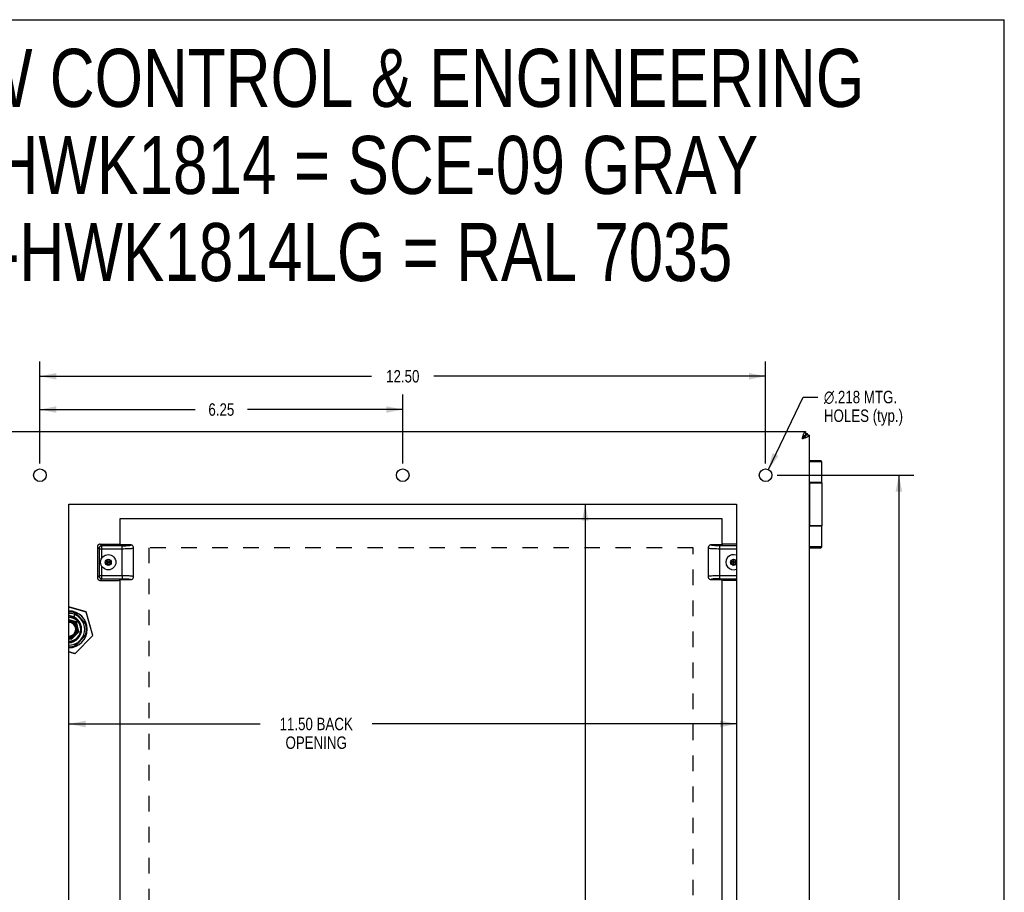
# Model space of a CAD drawing. Header units: inches. Extents: x 0 to 48.6, y 0 to 31.4.
# Tile 11 of 11: x 31.6 to 48.6, y 16.4 to 31.4. Entities that reach past the tile are written whole.
import ezdxf

# ---------------------------------------------------------------- set-up
doc = ezdxf.new("R2010")
doc.units = ezdxf.units.IN
doc.header["$LTSCALE"] = 2.671429
doc.header["$MEASUREMENT"] = 0
doc.linetypes.add('HIDDEN', pattern=[0.2, 0.1, -0.1])
doc.layers.get('0').update_dxf_attribs({"linetype": 'CONTINUOUS'})
for name, color, linetype in [('02___PRT_ALL_AXES', 7, 'CONTINUOUS'), ('DEFAULT_2', 8, 'HIDDEN'), ('DIMENSIONS', 7, 'CONTINUOUS')]:
    doc.layers.add(name, color=color, linetype=linetype)
doc.styles.get("Standard").update_dxf_attribs({"font": 'txt', "width": 0.8})
doc.styles.add('TEXTSTYLE_1', font='gdt', dxfattribs={"width": 0.8})
doc.dimstyles.new('DIMSTYLE_1', dxfattribs={"dimtxt": 0.214286, "dimasz": 0.285714, "dimexe": 0.09, "dimexo": 0.07, "dimgap": 0.0375, "dimtad": 0, "dimtih": 1, "dimtoh": 1, "dimzin": 4, "dimdsep": 46, "dimtxsty": 'Standard', "dimblk": '_FILLED', "dimblk1": '_FILLED', "dimblk2": '_FILLED', "dimcen": 0.09, "dimadec": 0, "dimazin": 0, "dimtfac": 1, "dimtofl": 0, "dimtmove": 0, "dimatfit": 3, "dimldrblk": '_FILLED', "dimfxl": 0, "dimtolj": 1, "dimtzin": 4, "dimarcsym": 0})
doc.dimstyles.new('DIMSTYLE_2', dxfattribs={"dimtxt": 0.214286, "dimasz": 0.285714, "dimexe": 0.09, "dimexo": 0.07, "dimgap": 0.09, "dimtad": 0, "dimtih": 1, "dimtoh": 1, "dimdec": 3, "dimzin": 4, "dimdsep": 46, "dimtxsty": 'Standard', "dimblk": '_FILLED', "dimblk1": '_FILLED', "dimblk2": '_FILLED', "dimcen": 0.09, "dimadec": 0, "dimazin": 0, "dimtfac": 1, "dimtdec": 3, "dimtofl": 0, "dimtmove": 0, "dimatfit": 3, "dimldrblk": '_FILLED', "dimfxl": 0, "dimtolj": 1, "dimtzin": 4, "dimarcsym": 0})

# ---------------------------------------------------------------- blocks, each defined once
blk = doc.blocks.new('_FILLED')
at = {"color": 0, "linetype": 'ByBlock'}
blk.add_solid([(0, 0), (-1, 0.2), (-1, -0.2)], dxfattribs=at)
blk = doc.blocks.new('*D1')
at = {"layer": 'DIMENSIONS', "color": 2, "linetype": 'Continuous'}
for p, q in [((31.96, 23.782), (31.96, 25.543)), ((44.46, 23.782), (44.46, 25.543)), ((31.96, 25.286), (37.674, 25.286)), ((44.46, 25.286), (38.746, 25.286))]:
    blk.add_line(p, q, dxfattribs=at)
at = {"layer": 'DIMENSIONS', "color": 2, "linetype": 'Continuous', "xscale": 0.2857142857, "yscale": 0.2857142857, "zscale": 0.2857142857, "rotation": 180}
blk.add_blockref('_FILLED', (31.96, 25.286), dxfattribs=at)
at = {"layer": 'DIMENSIONS', "color": 2, "linetype": 'Continuous', "xscale": 0.2857142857, "yscale": 0.2857142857, "zscale": 0.2857142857}
blk.add_blockref('_FILLED', (44.46, 25.286), dxfattribs=at)
at = {"layer": 'DIMENSIONS', "color": 2, "linetype": 'Continuous', "insert": (38.21, 25.393), "char_height": 0.2143, "width": 0.85714, "attachment_point": 2, "line_spacing_factor": 0.9}
blk.add_mtext('12.50', dxfattribs=at)
blk = doc.blocks.new('*D2')
at = {"layer": 'DIMENSIONS', "color": 2, "linetype": 'Continuous'}
for p, q in [((44.507, 23.68), (45.107, 24.928)), ((45.107, 24.928), (45.357, 24.928))]:
    blk.add_line(p, q, dxfattribs=at)
at = {"layer": 'DIMENSIONS', "color": 2, "linetype": 'Continuous', "xscale": 0.2857142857, "yscale": 0.2857142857, "zscale": 0.2857142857, "rotation": 244.3288928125}
blk.add_blockref('_FILLED', (44.507, 23.68), dxfattribs=at)
at = {"layer": 'DIMENSIONS', "color": 2, "linetype": 'Continuous', "insert": (45.464, 25.035), "char_height": 0.21429, "width": 2.05714, "attachment_point": 1, "line_spacing_factor": 0.9, "style": 'TEXTSTYLE_1'}
blk.add_mtext('{\\Fgdt;n}\\Ftxt;.218 MTG.\\PHOLES (typ.)', dxfattribs=at)
blk = doc.blocks.new('*D3')
at = {"layer": 'DIMENSIONS', "color": 2, "linetype": 'Continuous'}
for p, q in [((44.66, 23.582), (47.012, 23.582)), ((46.755, 23.582), (46.755, 15.729)), ((46.755, 7.082), (46.755, 15.301)), ((44.769, 7.082), (47.012, 7.082))]:
    blk.add_line(p, q, dxfattribs=at)
at = {"layer": 'DIMENSIONS', "color": 2, "linetype": 'Continuous', "xscale": 0.2857142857, "yscale": 0.2857142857, "zscale": 0.2857142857}
for p, rotation in [((46.755, 23.582), 90), ((46.755, 7.082), 270)]:
    blk.add_blockref('_FILLED', p, dxfattribs=dict(at, rotation=rotation))
at = {"layer": 'DIMENSIONS', "color": 2, "linetype": 'Continuous', "insert": (46.755, 15.622), "char_height": 0.2143, "width": 0.85714, "attachment_point": 2, "line_spacing_factor": 0.9}
blk.add_mtext('16.50', dxfattribs=at)
blk = doc.blocks.new('*D5')
at = {"layer": 'DIMENSIONS', "color": 2, "linetype": 'Continuous'}
for p, q in [((31.21, 24.472), (31.21, 25.543)), ((31.96, 23.782), (31.96, 25.543)), ((31.21, 25.286), (30.526, 25.286)), ((31.96, 25.286), (32.531, 25.286))]:
    blk.add_line(p, q, dxfattribs=at)
at = {"layer": 'DIMENSIONS', "color": 2, "linetype": 'Continuous', "xscale": 0.2857142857, "yscale": 0.2857142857, "zscale": 0.2857142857}
blk.add_blockref('_FILLED', (31.21, 25.286), dxfattribs=at)
at = {"layer": 'DIMENSIONS', "color": 2, "linetype": 'Continuous', "xscale": 0.2857142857, "yscale": 0.2857142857, "zscale": 0.2857142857, "rotation": 180}
blk.add_blockref('_FILLED', (31.96, 25.286), dxfattribs=at)
at = {"layer": 'DIMENSIONS', "color": 2, "linetype": 'Continuous', "insert": (30.419, 25.393), "char_height": 0.2143, "width": 0.68571, "attachment_point": 3, "line_spacing_factor": 0.9}
blk.add_mtext('.75\\Ptyp.', dxfattribs=at)
blk = doc.blocks.new('*D10')
at = {"layer": 'DIMENSIONS', "color": 2, "linetype": 'Continuous'}
for p, q in [((31.96, 23.782), (31.96, 24.97)), ((38.21, 23.782), (38.21, 24.97)), ((31.96, 24.713), (34.635, 24.713)), ((38.21, 24.713), (35.535, 24.713))]:
    blk.add_line(p, q, dxfattribs=at)
at = {"layer": 'DIMENSIONS', "color": 2, "linetype": 'Continuous', "xscale": 0.2857142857, "yscale": 0.2857142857, "zscale": 0.2857142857, "rotation": 180}
blk.add_blockref('_FILLED', (31.96, 24.713), dxfattribs=at)
at = {"layer": 'DIMENSIONS', "color": 2, "linetype": 'Continuous', "xscale": 0.2857142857, "yscale": 0.2857142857, "zscale": 0.2857142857}
blk.add_blockref('_FILLED', (38.21, 24.713), dxfattribs=at)
at = {"layer": 'DIMENSIONS', "color": 2, "linetype": 'Continuous', "insert": (35.085, 24.82), "char_height": 0.2143, "width": 0.68571, "attachment_point": 2, "line_spacing_factor": 0.9}
blk.add_mtext('6.25', dxfattribs=at)
blk = doc.blocks.new('*D12')
at = {"layer": 'DIMENSIONS', "color": 2, "linetype": 'Continuous'}
for p, q in [((31.21, 19.296), (30.635, 19.296)), ((32.46, 19.296), (33.031, 19.296))]:
    blk.add_line(p, q, dxfattribs=at)
at = {"layer": 'DIMENSIONS', "color": 2, "linetype": 'Continuous', "xscale": 0.2857142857, "yscale": 0.2857142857, "zscale": 0.2857142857}
blk.add_blockref('_FILLED', (31.21, 19.296), dxfattribs=at)
at = {"layer": 'DIMENSIONS', "color": 2, "linetype": 'Continuous', "xscale": 0.2857142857, "yscale": 0.2857142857, "zscale": 0.2857142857, "rotation": 180}
blk.add_blockref('_FILLED', (32.46, 19.296), dxfattribs=at)
at = {"layer": 'DIMENSIONS', "color": 2, "linetype": 'Continuous', "insert": (30.528, 19.403), "char_height": 0.2143, "width": 0.68571, "attachment_point": 3, "line_spacing_factor": 0.9}
blk.add_mtext('1.25\\Ptyp.', dxfattribs=at)
blk = doc.blocks.new('*D13')
at = {"layer": 'DIMENSIONS', "color": 2, "linetype": 'Continuous'}
for p, q in [((32.46, 19.296), (35.755, 19.296)), ((43.96, 19.296), (37.684, 19.296))]:
    blk.add_line(p, q, dxfattribs=at)
at = {"layer": 'DIMENSIONS', "color": 2, "linetype": 'Continuous', "xscale": 0.2857142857, "yscale": 0.2857142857, "zscale": 0.2857142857, "rotation": 180}
blk.add_blockref('_FILLED', (32.46, 19.296), dxfattribs=at)
at = {"layer": 'DIMENSIONS', "color": 2, "linetype": 'Continuous', "xscale": 0.2857142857, "yscale": 0.2857142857, "zscale": 0.2857142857}
blk.add_blockref('_FILLED', (43.96, 19.296), dxfattribs=at)
at = {"layer": 'DIMENSIONS', "color": 2, "linetype": 'Continuous', "insert": (36.719, 19.403), "char_height": 0.2143, "width": 1.71429, "attachment_point": 2, "line_spacing_factor": 0.9}
blk.add_mtext('11.50 BACK\\POPENING', dxfattribs=at)
blk = doc.blocks.new('*D14')
at = {"layer": 'DIMENSIONS', "color": 2, "linetype": 'Continuous'}
for p, q in [((41.354, 23.082), (41.354, 15.546)), ((41.354, 7.582), (41.354, 14.475))]:
    blk.add_line(p, q, dxfattribs=at)
at = {"layer": 'DIMENSIONS', "color": 2, "linetype": 'Continuous', "xscale": 0.2857142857, "yscale": 0.2857142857, "zscale": 0.2857142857}
for p, rotation in [((41.354, 23.082), 90), ((41.354, 7.582), 270)]:
    blk.add_blockref('_FILLED', p, dxfattribs=dict(at, rotation=rotation))
at = {"layer": 'DIMENSIONS', "color": 2, "linetype": 'Continuous', "insert": (41.354, 15.439), "char_height": 0.2143, "width": 1.2, "attachment_point": 2, "line_spacing_factor": 0.9}
blk.add_mtext('15.50\\PBACK\\POPENING', dxfattribs=at)

msp = doc.modelspace()

# ---------------------------------------------------------------- linework, layer by layer
at = {"color": 7, "linetype": 'Continuous'}
for p, q in [((0, 31.4286), (48.5714, 31.4286)), ((48.5714, 0), (48.5714, 31.4286)), ((45.1499, 24.3318), (45.1499, 24.2718)), ((45.2099, 24.2718), (45.1499, 24.2718)), ((45.1799, 24.2718), (45.1799, 24.3018)), ((45.1285, 24.2504), (45.0899, 24.2118)), ((45.1166, 24.2504), (45.1285, 24.2504)), ((45.1285, 24.2504), (45.1285, 24.2385)), ((45.4097, 23.8318), (45.2099, 23.8318)), ((45.4297, 23.8118), (45.2099, 23.8118)), ((45.4297, 23.4568), (45.2099, 23.4568)), ((45.2099, 23.4518), (45.4297, 23.4518)), ((45.2144, 22.7118), (45.2144, 23.4518)), ((45.4297, 22.7118), (45.2099, 22.7118)), ((45.2099, 22.7068), (45.4297, 22.7068)), ((32.9997, 22.3943), (33.0285, 22.3655)), ((32.9997, 22.3943), (33.2828, 22.3943)), ((33.3349, 22.3843), (33.3286, 22.3906)), ((43.7162, 22.3906), (43.7099, 22.3843)), ((43.9599, 22.3943), (43.7621, 22.3943)), ((32.9499, 22.3445), (32.9499, 21.8191)), ((32.9787, 22.3157), (32.9499, 22.3445)), ((32.9787, 22.3157), (32.9787, 21.8479)), ((32.9787, 22.3157), (33.3749, 22.3157)), ((33.0285, 22.1547), (33.0285, 22.3655)), ((33.3749, 22.3655), (33.0285, 22.3655)), ((33.5236, 22.3803), (33.3389, 22.3803)), ((33.3749, 21.8479), (33.3749, 22.3655)), ((33.5749, 21.8348), (33.5749, 22.3288)), ((33.5749, 22.3287), (33.5749, 22.3288)), ((43.4699, 22.3288), (43.4699, 21.8348)), ((43.4699, 22.3288), (43.4699, 22.3288)), ((43.5201, 22.3792), (43.5201, 22.3792)), ((43.7059, 22.3803), (43.5212, 22.3803)), ((43.5604, 22.3697), (43.5584, 22.3699)), ((43.5626, 22.3695), (43.5604, 22.3697)), ((43.5649, 22.3693), (43.5626, 22.3695)), ((43.5672, 22.3691), (43.5649, 22.3693)), ((43.5695, 22.3689), (43.5672, 22.3691)), ((43.5719, 22.3687), (43.5695, 22.3689)), ((43.5743, 22.3685), (43.5719, 22.3687)), ((43.5768, 22.3683), (43.5743, 22.3685)), ((43.5806, 22.3681), (43.5768, 22.3683)), ((43.5834, 22.3679), (43.5806, 22.3681)), ((43.5862, 22.3677), (43.5834, 22.3679)), ((43.5895, 22.3676), (43.5862, 22.3677)), ((43.5932, 22.3674), (43.5895, 22.3676)), ((43.5978, 22.3671), (43.5932, 22.3674)), ((43.598, 22.3671), (43.5979, 22.3671)), ((43.5979, 22.3671), (43.5979, 22.3671)), ((43.6113, 22.3665), (43.608, 22.3667)), ((43.6147, 22.3664), (43.6113, 22.3665)), ((43.6188, 22.3663), (43.6147, 22.3664)), ((43.622, 22.3662), (43.6188, 22.3663)), ((43.6255, 22.3661), (43.622, 22.3662)), ((43.6294, 22.366), (43.6255, 22.3661)), ((43.6336, 22.3659), (43.6294, 22.366)), ((43.6383, 22.3658), (43.6336, 22.3659)), ((43.6419, 22.3657), (43.6383, 22.3658)), ((43.6454, 22.3657), (43.6419, 22.3657)), ((43.6489, 22.3656), (43.6454, 22.3657)), ((43.6522, 22.3656), (43.6489, 22.3656)), ((43.657, 22.3656), (43.6522, 22.3656)), ((43.6616, 22.3655), (43.657, 22.3656)), ((43.6659, 22.3655), (43.6616, 22.3655)), ((43.9599, 22.3655), (43.6659, 22.3655)), ((43.6699, 22.3495), (43.6699, 22.3655)), ((43.6699, 22.3157), (43.6699, 22.3495)), ((43.6699, 21.7981), (43.6699, 22.3157)), ((43.6699, 22.3157), (43.9599, 22.3157)), ((45.2099, 22.3518), (45.4297, 22.3518)), ((45.2099, 22.3318), (45.4097, 22.3318)), ((33.1374, 22.1302), (33.0955, 22.106)), ((33.0955, 22.0576), (33.1793, 22.106)), ((33.0955, 22.106), (33.0955, 22.0576)), ((33.0955, 22.106), (33.1793, 22.0576)), ((33.0955, 22.0576), (33.1374, 22.0334)), ((33.1374, 22.1275), (33.0979, 22.1047)), ((33.0979, 22.1047), (33.0979, 22.059)), ((33.0979, 22.059), (33.1374, 22.0362)), ((33.1374, 22.0334), (33.1374, 22.1302)), ((33.1793, 22.106), (33.1374, 22.1302)), ((33.177, 22.1047), (33.1374, 22.1275)), ((33.1374, 22.0362), (33.177, 22.059)), ((33.1374, 22.0334), (33.1793, 22.0576)), ((33.177, 22.059), (33.177, 22.1047)), ((33.1793, 22.0576), (33.1793, 22.106)), ((43.9074, 22.1302), (43.8655, 22.106)), ((43.8655, 22.0576), (43.9493, 22.106)), ((43.8655, 22.106), (43.8655, 22.0576)), ((43.8655, 22.106), (43.9493, 22.0576)), ((43.8655, 22.0576), (43.9074, 22.0334)), ((43.9074, 22.1275), (43.8679, 22.1047)), ((43.8679, 22.1047), (43.8679, 22.059)), ((43.8679, 22.059), (43.9074, 22.0362)), ((43.9074, 22.0334), (43.9074, 22.1302)), ((43.9493, 22.106), (43.9074, 22.1302)), ((43.947, 22.1047), (43.9074, 22.1275)), ((43.9074, 22.0362), (43.947, 22.059)), ((43.9074, 22.0334), (43.9493, 22.0576)), ((43.947, 22.059), (43.947, 22.1047)), ((43.9493, 22.0576), (43.9493, 22.106)), ((33.0285, 21.7981), (33.0285, 22.009)), ((32.9499, 21.8191), (32.9787, 21.8479)), ((33.3749, 21.8479), (32.9787, 21.8479)), ((33.0285, 21.7981), (32.9997, 21.7693)), ((32.9997, 21.7693), (33.2828, 21.7693)), ((33.0285, 21.7981), (33.3789, 21.7981)), ((33.3286, 21.773), (33.3349, 21.7793)), ((33.3389, 21.7833), (33.5236, 21.7833)), ((33.3749, 21.8479), (33.3749, 21.8142)), ((33.3749, 21.8142), (33.3749, 21.7981)), ((33.3789, 21.7981), (33.3832, 21.7981)), ((33.3832, 21.7981), (33.3878, 21.7981)), ((33.3878, 21.7981), (33.3926, 21.798)), ((33.3926, 21.798), (33.3959, 21.798)), ((33.3959, 21.798), (33.3994, 21.798)), ((33.3994, 21.798), (33.4029, 21.7979)), ((33.4029, 21.7979), (33.4065, 21.7978)), ((33.4065, 21.7978), (33.4112, 21.7977)), ((33.4112, 21.7977), (33.4154, 21.7977)), ((33.4154, 21.7977), (33.4193, 21.7976)), ((33.4193, 21.7976), (33.4229, 21.7975)), ((33.4229, 21.7975), (33.426, 21.7974)), ((33.426, 21.7974), (33.4301, 21.7972)), ((33.4301, 21.7972), (33.4335, 21.7971)), ((33.4335, 21.7971), (33.4368, 21.797)), ((33.4457, 21.7966), (33.447, 21.7965)), ((33.447, 21.7965), (33.4517, 21.7963)), ((33.447, 21.7965), (33.447, 21.7965)), ((33.4517, 21.7963), (33.4553, 21.7961)), ((33.4553, 21.7961), (33.4586, 21.7959)), ((33.4586, 21.7959), (33.4614, 21.7957)), ((33.4614, 21.7957), (33.4642, 21.7956)), ((33.4642, 21.7956), (33.468, 21.7953)), ((33.468, 21.7953), (33.4705, 21.7951)), ((33.4705, 21.7951), (33.4729, 21.795)), ((33.4729, 21.795), (33.4753, 21.7948)), ((33.4753, 21.7948), (33.4776, 21.7946)), ((33.4776, 21.7946), (33.4799, 21.7944)), ((33.4799, 21.7944), (33.4822, 21.7942)), ((33.4822, 21.7942), (33.4844, 21.794)), ((33.4844, 21.794), (33.4864, 21.7938)), ((33.5248, 21.7844), (33.5248, 21.7844)), ((33.5749, 21.8348), (33.5749, 21.8348)), ((43.4699, 21.8349), (43.4699, 21.8348)), ((43.5212, 21.7833), (43.7059, 21.7833)), ((43.9599, 21.8479), (43.6699, 21.8479)), ((43.6699, 21.7981), (43.9599, 21.7981)), ((43.7099, 21.7793), (43.7162, 21.773)), ((43.9599, 21.7693), (43.7621, 21.7693)), ((32.7562, 21.227), (32.4599, 21.3123)), ((32.7554, 21.2244), (32.4599, 21.3094)), ((32.7576, 21.0231), (32.5541, 21.2266)), ((32.5584, 21.2113), (32.7423, 21.0274)), ((32.7554, 21.2244), (32.7562, 21.227)), ((32.7554, 21.2244), (32.7581, 21.2252)), ((32.8718, 20.82), (32.7554, 21.2244)), ((32.8744, 20.8207), (32.7581, 21.2252)), ((32.5891, 21.0581), (32.4599, 21.0877)), ((32.5808, 21.0497), (32.4599, 21.0774)), ((32.5584, 21.1322), (32.5584, 21.1818)), ((32.6183, 20.8858), (32.5808, 21.0497)), ((32.5827, 21.0517), (32.5888, 21.0577)), ((32.6293, 20.8826), (32.5891, 21.0581)), ((32.502, 20.7554), (32.6293, 20.8826)), ((32.5779, 20.8453), (32.6183, 20.8858)), ((32.6183, 20.8858), (32.6293, 20.8826)), ((32.6779, 20.927), (32.6779, 20.9266)), ((32.4599, 20.7753), (32.4989, 20.7663)), ((32.4599, 20.765), (32.502, 20.7554)), ((32.4989, 20.7663), (32.5394, 20.8068)), ((32.4989, 20.7663), (32.502, 20.7554)), ((32.5394, 20.8068), (32.5371, 20.8101)), ((32.5541, 20.6271), (32.7576, 20.8306)), ((32.7423, 20.8263), (32.5584, 20.6423)), ((32.5647, 20.5129), (32.8718, 20.82)), ((32.5666, 20.5109), (32.8737, 20.818)), ((32.5779, 20.8453), (32.5746, 20.8476)), ((32.8718, 20.82), (32.8744, 20.8207)), ((32.8718, 20.82), (32.8737, 20.818)), ((32.4599, 20.543), (32.5647, 20.5129)), ((32.4599, 20.5402), (32.564, 20.5103)), ((32.5647, 20.5129), (32.564, 20.5103)), ((32.5647, 20.5129), (32.5666, 20.5109))]:
    msp.add_line(p, q, dxfattribs=at)
at = {"color": 3, "linetype": 'Continuous'}
for p, q in [((31.2699, 24.3318), (45.1499, 24.3318)), ((45.1499, 24.3018), (45.1799, 24.3018)), ((45.2099, 24.2718), (45.2099, 6.3918)), ((33.3349, 22.8318), (33.3349, 22.3803)), ((43.7099, 22.8318), (33.3349, 22.8318)), ((43.7099, 22.3803), (43.7099, 22.8318)), ((33.3349, 21.7833), (33.3349, 15.6303)), ((43.7099, 15.6303), (43.7099, 21.7833))]:
    msp.add_line(p, q, dxfattribs=at)
for points in [[(45.0899, 24.2118), (45.0922, 24.2191), (45.0945, 24.2263), (45.0969, 24.2335), (45.0992, 24.2405), (45.1015, 24.2475), (45.1038, 24.2544), (45.1061, 24.2611), (45.1084, 24.2676), (45.1107, 24.2739), (45.113, 24.28), (45.1153, 24.2858), (45.1176, 24.2914), (45.1199, 24.2967), (45.1222, 24.3016), (45.1245, 24.3063), (45.1269, 24.3106), (45.1292, 24.3145), (45.1315, 24.3181), (45.1338, 24.3213), (45.1361, 24.324), (45.1384, 24.3264), (45.1407, 24.3283), (45.143, 24.3299), (45.1453, 24.3309), (45.1476, 24.3316), (45.1499, 24.3318)], [(45.0899, 24.2118), (45.0972, 24.2141), (45.1044, 24.2164), (45.1116, 24.2187), (45.1187, 24.2211), (45.1256, 24.2234), (45.1325, 24.2257), (45.1392, 24.228), (45.1457, 24.2303), (45.152, 24.2326), (45.1581, 24.2349), (45.1639, 24.2372), (45.1695, 24.2395), (45.1748, 24.2418), (45.1798, 24.2441), (45.1844, 24.2464), (45.1887, 24.2487), (45.1926, 24.2511), (45.1962, 24.2534), (45.1994, 24.2557), (45.2021, 24.258), (45.2045, 24.2603), (45.2064, 24.2626), (45.208, 24.2649), (45.2091, 24.2672), (45.2097, 24.2695), (45.2099, 24.2718)]]:
    msp.add_lwpolyline(points, dxfattribs=at)
at = {"color": 7, "linetype": 'Continuous'}
for points in [[(45.0899, 24.2118), (45.0946, 24.2148), (45.0993, 24.2178), (45.1039, 24.2208), (45.1085, 24.2238), (45.1129, 24.2268), (45.1172, 24.2298), (45.1213, 24.2328), (45.1252, 24.2358), (45.1289, 24.2388), (45.1324, 24.2418), (45.1356, 24.2448), (45.1385, 24.2478), (45.1411, 24.2508), (45.1434, 24.2538), (45.1454, 24.2568), (45.147, 24.2598), (45.1483, 24.2628), (45.1492, 24.2658), (45.1498, 24.2688), (45.1499, 24.2718)], [(45.0899, 24.2118), (45.0929, 24.2165), (45.0959, 24.2212), (45.0989, 24.2258), (45.1019, 24.2304), (45.1049, 24.2348), (45.1079, 24.2391), (45.1109, 24.2432), (45.1139, 24.2471), (45.1169, 24.2508), (45.1199, 24.2542), (45.1229, 24.2575), (45.1259, 24.2604), (45.1289, 24.263), (45.1319, 24.2653), (45.1349, 24.2672), (45.1379, 24.2689), (45.1409, 24.2702), (45.1439, 24.2711), (45.1469, 24.2716), (45.1499, 24.2718)], [(45.1499, 24.2718), (45.1498, 24.27), (45.1493, 24.2683), (45.1485, 24.2665), (45.1474, 24.2647), (45.146, 24.2629), (45.1443, 24.2611), (45.1423, 24.2593), (45.1401, 24.2575), (45.1375, 24.2557), (45.1348, 24.254), (45.1317, 24.2522), (45.1285, 24.2504)], [(45.1499, 24.2718), (45.1481, 24.2717), (45.1464, 24.2712), (45.1446, 24.2704), (45.1428, 24.2693), (45.141, 24.2679), (45.1392, 24.2662), (45.1374, 24.2642), (45.1356, 24.262), (45.1339, 24.2594), (45.1321, 24.2566), (45.1303, 24.2536), (45.1285, 24.2504)], [(32.9997, 22.3943), (32.9931, 22.3939), (32.9868, 22.3926), (32.9806, 22.3905), (32.9748, 22.3877), (32.9694, 22.3841), (32.9645, 22.3797)], [(33.2828, 22.3943), (33.2885, 22.3943), (33.294, 22.3942), (33.2994, 22.394), (33.3046, 22.3938), (33.3094, 22.3936), (33.3138, 22.3933)], [(33.3138, 22.3933), (33.3178, 22.3929), (33.3212, 22.3925), (33.324, 22.3921), (33.3262, 22.3916), (33.3277, 22.3911), (33.3286, 22.3906)], [(32.9645, 22.3797), (32.9602, 22.3748), (32.9566, 22.3695), (32.9537, 22.3636), (32.9516, 22.3574), (32.9503, 22.3511), (32.9499, 22.3445)], [(32.9934, 22.3508), (32.9891, 22.3459), (32.9855, 22.3405), (32.9826, 22.3347), (32.9805, 22.3285), (32.9792, 22.3222), (32.9787, 22.3157)], [(33.0285, 22.3655), (33.0221, 22.365), (33.0157, 22.3637), (33.0096, 22.3616), (33.0037, 22.3587), (32.9983, 22.3551), (32.9934, 22.3508)], [(33.3749, 22.3655), (33.4076, 22.3658), (33.4372, 22.3667), (33.4643, 22.3681), (33.4875, 22.37), (33.5056, 22.3722), (33.5182, 22.3747), (33.5241, 22.3774), (33.5236, 22.3803)], [(33.3749, 22.3157), (33.401, 22.3158), (33.4267, 22.3161), (33.4515, 22.3167), (33.475, 22.3175), (33.4967, 22.3184), (33.5163, 22.3195)], [(33.5163, 22.3195), (33.5349, 22.321), (33.5505, 22.3225), (33.5625, 22.3243), (33.5706, 22.3261), (33.5745, 22.3279), (33.5749, 22.3287)], [(33.5559, 22.3687), (33.5535, 22.3705), (33.5466, 22.3747), (33.5392, 22.3778), (33.5316, 22.3797), (33.5236, 22.3803)], [(33.5749, 22.3287), (33.5729, 22.3429), (33.5672, 22.3557), (33.5589, 22.366), (33.5559, 22.3687)], [(43.4886, 22.3685), (43.4857, 22.3659), (43.4775, 22.3556), (43.4719, 22.3428), (43.4699, 22.3288)], [(43.4699, 22.3288), (43.4703, 22.328), (43.4739, 22.3262), (43.4817, 22.3244), (43.4937, 22.3226), (43.5093, 22.321), (43.5285, 22.3196)], [(43.5212, 22.3803), (43.5132, 22.3797), (43.5057, 22.3778), (43.4983, 22.3748), (43.4914, 22.3706), (43.4886, 22.3685)], [(43.5203, 22.3777), (43.5202, 22.3778), (43.5202, 22.3778), (43.5201, 22.3779), (43.5201, 22.378), (43.5201, 22.378), (43.52, 22.3781), (43.52, 22.3782), (43.52, 22.3782), (43.5199, 22.3783), (43.5199, 22.3784), (43.5199, 22.3785), (43.5199, 22.3785), (43.5199, 22.3786), (43.5199, 22.3787), (43.5199, 22.3788), (43.5199, 22.3789), (43.5199, 22.3789), (43.52, 22.379), (43.52, 22.3791), (43.52, 22.3792), (43.52, 22.3792), (43.52, 22.3792), (43.52, 22.3792), (43.52, 22.3792)], [(43.5201, 22.3792), (43.5201, 22.3792), (43.5201, 22.3792), (43.5201, 22.3792), (43.5201, 22.3793), (43.5202, 22.3794), (43.5203, 22.3796), (43.5207, 22.3799), (43.5212, 22.3803)], [(43.5259, 22.375), (43.5251, 22.3752), (43.5247, 22.3753), (43.5243, 22.3755), (43.5239, 22.3756), (43.5236, 22.3758), (43.5232, 22.3759), (43.5229, 22.376), (43.5226, 22.3762), (43.5223, 22.3763), (43.522, 22.3764), (43.5218, 22.3766), (43.5215, 22.3767), (43.5213, 22.3769), (43.5211, 22.377), (43.5209, 22.3771), (43.5207, 22.3773), (43.5206, 22.3774), (43.5204, 22.3775), (43.5204, 22.3776), (43.5203, 22.3777)], [(43.5584, 22.3699), (43.5555, 22.3701), (43.5536, 22.3703), (43.5518, 22.3705), (43.55, 22.3707), (43.5483, 22.371), (43.5465, 22.3712), (43.5448, 22.3714), (43.5431, 22.3716), (43.5415, 22.3718), (43.5399, 22.3721), (43.5383, 22.3723), (43.5368, 22.3726), (43.5353, 22.3728), (43.5339, 22.3731), (43.5325, 22.3734), (43.5311, 22.3736), (43.5299, 22.3739), (43.5286, 22.3742), (43.5274, 22.3745), (43.5264, 22.3748), (43.5259, 22.375)], [(43.5285, 22.3196), (43.548, 22.3184), (43.5694, 22.3175), (43.5922, 22.3167), (43.6164, 22.3162), (43.6426, 22.3159), (43.6699, 22.3157)], [(43.5979, 22.3671), (43.5978, 22.3671), (43.5978, 22.3671)], [(43.608, 22.3667), (43.5996, 22.367), (43.598, 22.3671)], [(32.9499, 21.8191), (32.9503, 21.8126), (32.9516, 21.8062), (32.9537, 21.8), (32.9566, 21.7942), (32.9602, 21.7888), (32.9645, 21.7839)], [(32.9645, 21.7839), (32.9694, 21.7796), (32.9748, 21.776), (32.9806, 21.7731), (32.9868, 21.771), (32.9931, 21.7698), (32.9997, 21.7693)], [(32.9787, 21.8479), (32.9792, 21.8415), (32.9805, 21.8351), (32.9826, 21.829), (32.9855, 21.8232), (32.9891, 21.8178), (32.9934, 21.8129)], [(32.9934, 21.8129), (32.9983, 21.8086), (33.0037, 21.8049), (33.0096, 21.802), (33.0157, 21.7999), (33.0221, 21.7986), (33.0285, 21.7981)], [(33.5163, 21.8441), (33.4968, 21.8452), (33.4754, 21.8462), (33.4527, 21.8469), (33.4284, 21.8475), (33.4022, 21.8478), (33.3749, 21.8479)], [(33.4368, 21.797), (33.4452, 21.7966), (33.4457, 21.7966)], [(33.4864, 21.7938), (33.4893, 21.7935), (33.4912, 21.7933), (33.493, 21.7931), (33.4948, 21.7929), (33.4965, 21.7927), (33.4983, 21.7925), (33.5, 21.7923), (33.5017, 21.792), (33.5033, 21.7918), (33.5049, 21.7916), (33.5065, 21.7913), (33.508, 21.7911), (33.5095, 21.7908), (33.5109, 21.7905), (33.5123, 21.7903), (33.5137, 21.79), (33.5149, 21.7897), (33.5162, 21.7894), (33.5174, 21.7891), (33.5184, 21.7888), (33.5189, 21.7887)], [(33.5749, 21.8348), (33.5745, 21.8356), (33.5709, 21.8374), (33.5631, 21.8393), (33.5511, 21.841), (33.5355, 21.8426), (33.5163, 21.8441)], [(33.5189, 21.7887), (33.5197, 21.7884), (33.5201, 21.7883), (33.5205, 21.7882), (33.5209, 21.788), (33.5213, 21.7879), (33.5216, 21.7878), (33.5219, 21.7876), (33.5222, 21.7875), (33.5225, 21.7873), (33.5228, 21.7872), (33.523, 21.7871), (33.5233, 21.7869), (33.5235, 21.7868), (33.5237, 21.7867), (33.5239, 21.7865), (33.5241, 21.7864), (33.5243, 21.7862), (33.5244, 21.7861), (33.5244, 21.786), (33.5245, 21.7859)], [(33.5236, 21.7833), (33.5316, 21.784), (33.5392, 21.7858), (33.5465, 21.7889), (33.5534, 21.793), (33.5562, 21.7952)], [(33.5248, 21.7844), (33.5247, 21.7844), (33.5247, 21.7844), (33.5247, 21.7844), (33.5247, 21.7844), (33.5246, 21.7842), (33.5245, 21.784), (33.5241, 21.7837), (33.5236, 21.7833)], [(33.5245, 21.7859), (33.5246, 21.7859), (33.5246, 21.7858), (33.5247, 21.7857), (33.5247, 21.7857), (33.5247, 21.7856), (33.5248, 21.7855), (33.5248, 21.7855), (33.5248, 21.7854), (33.5249, 21.7853), (33.5249, 21.7853), (33.5249, 21.7852), (33.5249, 21.7851), (33.5249, 21.785), (33.5249, 21.785), (33.5249, 21.7849), (33.5249, 21.7848), (33.5249, 21.7847), (33.5248, 21.7846), (33.5248, 21.7845), (33.5248, 21.7845), (33.5248, 21.7845), (33.5248, 21.7844), (33.5248, 21.7844), (33.5248, 21.7844)], [(33.5562, 21.7952), (33.5591, 21.7978), (33.5673, 21.8081), (33.5729, 21.8208), (33.5749, 21.8348)], [(43.5285, 21.8441), (43.5099, 21.8427), (43.4943, 21.8411), (43.4823, 21.8394), (43.4742, 21.8375), (43.4703, 21.8357), (43.4699, 21.8349)], [(43.4699, 21.8349), (43.4719, 21.8208), (43.4776, 21.8079), (43.4859, 21.7976), (43.489, 21.7949)], [(43.489, 21.7949), (43.4913, 21.7931), (43.4982, 21.7889), (43.5056, 21.7858), (43.5132, 21.784), (43.5212, 21.7833)], [(43.6699, 21.7981), (43.6372, 21.7978), (43.6076, 21.797), (43.5805, 21.7955), (43.5573, 21.7937), (43.5392, 21.7914), (43.5266, 21.7889), (43.5207, 21.7862), (43.5212, 21.7833)], [(43.6699, 21.8479), (43.6438, 21.8478), (43.6181, 21.8475), (43.5933, 21.8469), (43.5698, 21.8462), (43.5481, 21.8452), (43.5285, 21.8441)], [(43.731, 21.7704), (43.727, 21.7707), (43.7236, 21.7711), (43.7208, 21.7716), (43.7186, 21.772), (43.7171, 21.7725), (43.7162, 21.773)], [(43.7621, 21.7693), (43.7563, 21.7694), (43.7508, 21.7694), (43.7454, 21.7696), (43.7402, 21.7698), (43.7354, 21.7701), (43.731, 21.7704)], [(32.5808, 21.0497), (32.5817, 21.0507), (32.5827, 21.0517)], [(32.5888, 21.0577), (32.589, 21.058), (32.5891, 21.0581)], [(32.5779, 20.8453), (32.5768, 20.8434), (32.5757, 20.8413), (32.5745, 20.8393), (32.5731, 20.8371), (32.5716, 20.8349), (32.57, 20.8326), (32.5681, 20.8303), (32.5662, 20.8279), (32.564, 20.8255), (32.5618, 20.8232), (32.5594, 20.8209), (32.557, 20.8187), (32.5546, 20.8167), (32.5522, 20.8148), (32.5498, 20.8131), (32.5476, 20.8116), (32.5454, 20.8102), (32.5433, 20.809), (32.5413, 20.8078), (32.5394, 20.8068)]]:
    msp.add_lwpolyline(points, dxfattribs=at)
for centre, radius in [((33.1374, 22.0818), 0.131), ((33.1374, 22.0818), 0.0514), ((43.9074, 22.0818), 0.0514)]:
    msp.add_circle(centre, radius, dxfattribs=at)
for centre, radius, start, end in [((45.4097, 23.8118), 0.02, 0, 90), ((45.4097, 22.3518), 0.02, 270, 360), ((43.9074, 22.0818), 0.131, 66.35749, 293.64251), ((32.4579, 20.9268), 0.3177, 270.3765, 89.62367), ((32.4579, 20.9268), 0.315, 270.37909, 89.62101), ((32.4579, 20.9268), 0.3018, 70.5309, 89.60374), ((32.4579, 20.9268), 0.2741, 51.52452, 89.56374), ((32.7554, 21.2244), 0.00273, 16.04913, 73.95087), ((32.4419, 20.927), 0.236, 0, 85.60555), ((32.4579, 20.9268), 0.215, 270.55534, 89.44466), ((32.4579, 20.9268), 0.205, 270.57955, 89.41491), ((32.4579, 20.9268), 0.1451, 325.81626, 89.1771), ((32.4579, 20.9268), 0.1411, 270.84506, 89.154), ((32.4579, 20.9268), 0.1343, 270.88653, 89.11333), ((32.4579, 20.9268), 0.1272, 270.93891, 89.05854), ((32.4579, 20.9268), 0.1193, 271.00181, 88.99573), ((32.4579, 20.9268), 0.2741, 321.52452, 38.47548), ((32.4419, 20.9266), 0.236, 274.39445, 360), ((32.4579, 20.9268), 0.3018, 340.5309, 19.4691), ((32.4579, 20.9268), 0.1451, 270.81972, 304.18374), ((32.4579, 20.9268), 0.2741, 270.43649, 308.47548), ((32.8718, 20.82), 0.00273, 315, 16.04913), ((32.4579, 20.9268), 0.3018, 270.39626, 289.4691), ((32.5647, 20.5129), 0.00273, 253.95087, 315)]:
    msp.add_arc(centre, radius, start, end, dxfattribs=at)
for centre, start_param, end_param in [((43.7621, 22.3903), 1.5707963, 3.0543262), ((33.2828, 21.7733), -1.5707963, -0.0872665)]:
    msp.add_ellipse(centre, major_axis=(0.046, 0), ratio=0.0874887, start_param=start_param, end_param=end_param, dxfattribs=at)
at = {"layer": '02___PRT_ALL_AXES', "color": 7, "linetype": 'Continuous'}
for p, q in [((45.4297, 23.4568), (45.4297, 23.8118)), ((45.2148, 23.4518), (45.2148, 22.7118)), ((45.3502, 23.4568), (45.3502, 23.4518)), ((45.4297, 23.4518), (45.4297, 22.7118)), ((45.3502, 22.7118), (45.3502, 22.7068)), ((45.4297, 22.3518), (45.4297, 22.7068))]:
    msp.add_line(p, q, dxfattribs=at)
at = {"layer": '02___PRT_ALL_AXES', "color": 3, "linetype": 'Continuous'}
for p, q in [((32.4599, 7.5818), (32.4599, 23.0818)), ((32.4599, 23.0818), (43.9599, 23.0818)), ((43.9599, 23.0818), (43.9599, 7.5818))]:
    msp.add_line(p, q, dxfattribs=at)
for centre in [(31.9599, 23.5818), (38.2099, 23.5818), (44.4599, 23.5818)]:
    msp.add_circle(centre, 0.109, dxfattribs=at)
at = {"layer": 'DEFAULT_2', "color": 8, "linetype": 'HIDDEN'}
for p, q in [((33.8349, 22.3318), (33.8349, 8.3318)), ((43.2099, 22.3318), (33.8349, 22.3318)), ((43.2099, 8.3318), (43.2099, 22.3318))]:
    msp.add_line(p, q, dxfattribs=at)

# ---------------------------------------------------------------- texts
at = {"layer": 'DIMENSIONS', "color": 2, "linetype": 'Continuous', "insert": (36.4687, 30.9265), "char_height": 1, "width": 23.2, "attachment_point": 2, "line_spacing_factor": 0.9}
msp.add_mtext('SAGINAW CONTROL & ENGINEERING\\PSCE-HWK1814 = SCE-09 GRAY\\PSCE-HWK1814LG = RAL 7035\\P ', dxfattribs=at)

# ---------------------------------------------------------------- dimensions: what is measured, and where the dimension line sits
at = {"layer": 'DIMENSIONS', "color": 2, "linetype": 'Continuous'}
for base, p1, p2, text, picture, middle in [((31.9599, 25.2855), (31.2099, 24.4018), (31.9599, 23.7118), '<>\\Ptyp.', '*D5', (30.0764, 25.1248)), ((32.4599, 19.2961), (31.2099, 24.2718), (32.4599, 23.0818), '<>\\Ptyp.', '*D12', (30.1848, 19.1354)), ((43.9599, 19.2961), (32.4599, 23.0818), (43.9599, 23.0818), '<> BACK\\POPENING', '*D13', (36.7194, 19.1354))]:
    dim = msp.add_linear_dim(base=base, p1=p1, p2=p2, text=text, dimstyle='DIMSTYLE_1', dxfattribs=at)
    dim.commit()
    dim.dimension.update_dxf_attribs({"geometry": picture, "text_midpoint": middle, "dimtype": 160})
for base, p2, picture, middle in [((44.4599, 25.2855), (44.4599, 23.7118), '*D1', (38.2099, 25.2855)), ((38.2099, 24.7133), (38.2099, 23.7118), '*D10', (35.0849, 24.7133))]:
    dim = msp.add_linear_dim(base=base, p1=(31.9599, 23.7118), p2=p2, dimstyle='DIMSTYLE_1', dxfattribs=at)
    dim.commit()
    dim.dimension.update_dxf_attribs({"geometry": picture, "text_midpoint": middle, "dimtype": 160})
dim = msp.add_diameter_dim_2p(p1=(44.5072, 23.6801), p2=(44.4127, 23.4836), text='<> MTG.\\PHOLES (typ.)', dimstyle='DIMSTYLE_2', dxfattribs=at)
dim.commit()
dim.dimension.update_dxf_attribs({"geometry": '*D2', "text_midpoint": (46.4927, 24.7674), "dimtype": 163})
dim = msp.add_linear_dim(base=(46.7546, 7.0818), p1=(44.5899, 23.5818), p2=(44.6989, 7.0818), angle=270, dimstyle='DIMSTYLE_1', dxfattribs=at)
dim.commit()
dim.dimension.update_dxf_attribs({"geometry": '*D3', "text_midpoint": (46.7546, 15.5151), "dimtype": 160})
dim = msp.add_linear_dim(base=(41.3541, 7.5818), p1=(43.9599, 23.0818), p2=(43.9599, 7.5818), angle=270, text='<>\\PBACK\\POPENING', dimstyle='DIMSTYLE_1', dxfattribs=at)
dim.commit()
dim.dimension.update_dxf_attribs({"geometry": '*D14', "text_midpoint": (41.3541, 15.0104), "dimtype": 160})

doc.saveas('drawing.dxf')
